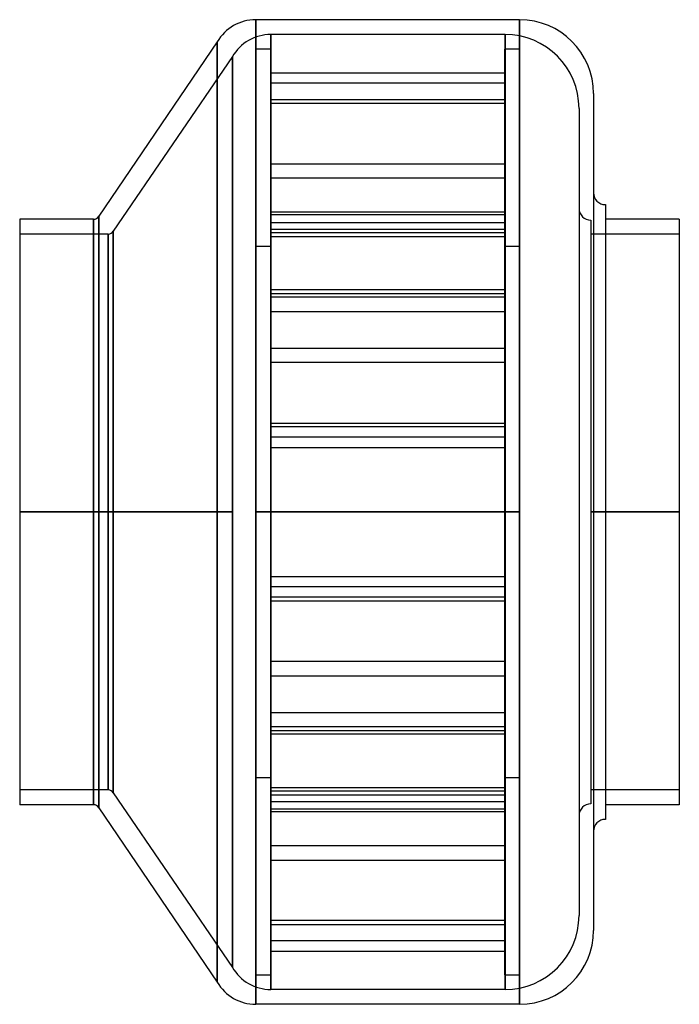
# Model space of a CAD drawing. Header units: millimetres. Extents: x -112 to 112, y -166 to 166.
import ezdxf

# ---------------------------------------------------------------- set-up
doc = ezdxf.new("R2010")
doc.units = ezdxf.units.MM
doc.layers.add('MAIN-1', color=7, linetype='Continuous')
doc.layers.add('MAIN-2', color=7, linetype='Continuous')

msp = doc.modelspace()

# ---------------------------------------------------------------- linework, layer by layer
at = {"layer": 'MAIN-1'}
for p, q in [((-31.7, 166.5), (-31.7, 0)), ((57.5, 166.5), (-31.7, 166.5)), ((57.5, 166.5), (57.5, 0)), ((-44.69, 159), (-84.77, 100)), ((-44.69, 159), (-44.69, 0)), ((82.5, 141.5), (82.5, -141.5)), ((86.5, 103.95), (86.5, -103.95)), ((-84.77, 100), (-84.77, 0)), ((-111.5, 99), (-111.5, 0)), ((-86.5, 99), (-111.5, 99)), ((-86.5, 99), (-86.5, 0)), ((111.5, 99), (86.5, 99)), ((111.5, 99), (111.5, 0)), ((-111.5, 0), (-111.5, -99)), ((-86.5, 0), (-111.5, 0)), ((-86.5, 0), (-86.5, -99)), ((-44.69, 0), (-84.77, 0)), ((-84.77, 0), (-84.77, -100)), ((-44.69, 0), (-44.69, -159)), ((0, 0), (-31.7, 0)), ((-31.7, 0), (-31.7, -166.5)), ((57.5, 0), (0, 0)), ((57.5, 0), (57.5, -166.5)), ((111.5, 0), (86.5, 0)), ((111.5, 0), (111.5, -99)), ((-86.5, -99), (-111.5, -99)), ((111.5, -99), (86.5, -99)), ((-84.77, -100), (-44.69, -159)), ((57.5, -166.5), (-31.7, -166.5))]:
    msp.add_line(p, q, dxfattribs=at)
for centre, radius, start, end in [((-31.7, 151.5), 15, 90, 150), ((57.5, 141.5), 25, 0, 90), ((86.5, 107.95), 4, 180, 270), ((-86.5, 101), 2, 270, 330), ((0, 0), 0.001, 0, 180), ((0, 0), 0.001, 180, 0), ((-86.5, -101), 2, 30, 90), ((86.5, -107.95), 4, 90, 180), ((57.5, -141.5), 25, 270, 0), ((-31.7, -151.5), 15, 210, 270)]:
    msp.add_arc(centre, radius, start, end, dxfattribs=at)
at = {"layer": 'MAIN-2'}
for p, q in [((-31.7, 0), (-31.7, 166.5)), ((57.5, 0), (57.5, 166.5)), ((-26.6, 0), (-26.6, 161.5)), ((-26.6, 161.5), (-26.6, 0)), ((52.6, 161.5), (-26.6, 161.5)), ((52.6, 0), (52.6, 161.5)), ((52.6, 161.5), (52.6, 0)), ((-44.69, 0), (-44.69, 159)), ((-39.59, 154), (-79.87, 95)), ((-39.59, 0), (-39.59, 154)), ((-39.59, 154), (-39.59, 0)), ((-26.7, 156.5), (-31.7, 156.5)), ((-31.7, -156.5), (-31.7, 156.5)), ((-26.7, 156.5), (-26.7, -156.5)), ((57.5, 156.5), (52.5, 156.5)), ((52.5, -156.5), (52.5, 156.5)), ((57.5, 156.5), (57.5, -156.5)), ((-26.7, 148.51), (52.5, 148.51)), ((52.5, 144.98), (-26.7, 144.98)), ((-26.7, 139.51), (52.5, 139.51)), ((52.5, 138.21), (-26.7, 138.21)), ((77.6, 136.5), (77.6, -136.5)), ((-26.7, 117.73), (52.5, 117.73)), ((52.5, 112.9), (-26.7, 112.9)), ((-84.77, 0), (-84.77, 100)), ((52.5, 101.42), (-26.7, 101.42)), ((52.5, 100.49), (-26.7, 100.49)), ((-86.5, 0), (-86.5, 99)), ((-26.7, 97.89), (52.5, 97.89)), ((81.6, 98.7), (81.6, -98.7)), ((-81.6, 94), (-111.5, 94)), ((-81.6, 94), (-81.6, 0)), ((-81.6, 0), (-81.6, 94)), ((-79.87, 0), (-79.87, 95)), ((-79.87, 95), (-79.87, 0)), ((-26.7, 95.66), (52.5, 95.66)), ((52.5, 94.41), (-26.7, 94.41)), ((111.5, 94), (81.6, 94)), ((-26.7, 93.12), (52.5, 93.12)), ((-31.7, 89.9), (-26.7, 89.9)), ((52.5, 89.9), (57.5, 89.9)), ((52.5, 75.18), (-26.7, 75.18)), ((-26.7, 73.88), (52.5, 73.88)), ((52.5, 72.63), (-26.7, 72.63)), ((-26.7, 67.8), (52.5, 67.8)), ((-26.7, 55.4), (52.5, 55.4)), ((52.5, 50.57), (-26.7, 50.57)), ((-26.7, 30.08), (52.5, 30.08)), ((52.5, 28.79), (-26.7, 28.79)), ((52.5, 25.31), (-26.7, 25.31)), ((-26.7, 21.78), (52.5, 21.78)), ((-26.7, 21.78), (52.5, 21.78)), ((-111.5, 0), (-81.6, 0)), ((-81.6, 0), (-81.6, -94)), ((-79.87, 0), (-39.59, 0)), ((-79.87, 0), (-79.87, -95)), ((-39.59, 0), (-39.59, -154)), ((-26.6, 0), (0, 0)), ((-26.6, 0), (-26.6, -161.5)), ((0, 0), (52.6, 0)), ((0, 0), (0, 0)), ((0, 0), (0, 0)), ((0, 0), (0, 0)), ((0, 0), (0, 0)), ((52.6, 0), (52.6, -161.5)), ((81.6, 0), (111.5, 0)), ((-111.5, 0), (-86.5, 0)), ((-81.6, 0), (-111.5, 0)), ((-86.5, -99), (-86.5, 0)), ((-84.77, 0), (-44.69, 0)), ((-84.77, -100), (-84.77, 0)), ((-81.6, -94), (-81.6, 0)), ((-39.59, 0), (-79.87, 0)), ((-79.87, -95), (-79.87, 0)), ((-44.69, -159), (-44.69, 0)), ((-39.59, -154), (-39.59, 0)), ((-31.7, 0), (57.5, 0)), ((-31.7, -166.5), (-31.7, 0)), ((-26.6, -161.5), (-26.6, 0)), ((0, 0), (-26.6, 0)), ((52.6, 0), (0, 0)), ((0, 0), (0, 0)), ((0, 0), (0, 0)), ((0, 0), (0, 0)), ((0, 0), (0, 0)), ((52.6, -161.5), (52.6, 0)), ((57.5, -166.5), (57.5, 0)), ((111.5, 0), (81.6, 0)), ((86.5, 0), (111.5, 0)), ((-26.7, -21.78), (52.5, -21.78)), ((-26.7, -21.78), (52.5, -21.78)), ((52.5, -25.31), (-26.7, -25.31)), ((52.5, -25.31), (-26.7, -25.31)), ((52.5, -28.79), (-26.7, -28.79)), ((-26.7, -30.08), (52.5, -30.08)), ((52.5, -50.57), (-26.7, -50.57)), ((-26.7, -55.4), (52.5, -55.4)), ((-26.7, -67.8), (52.5, -67.8)), ((52.5, -72.63), (-26.7, -72.63)), ((-26.7, -73.88), (52.5, -73.88)), ((52.5, -75.18), (-26.7, -75.18)), ((-26.7, -89.9), (-31.7, -89.9)), ((57.5, -89.9), (52.5, -89.9)), ((-26.7, -93.12), (52.5, -93.12)), ((-81.6, -94), (-111.5, -94)), ((-79.87, -95), (-39.59, -154)), ((52.5, -94.41), (-26.7, -94.41)), ((-26.7, -95.66), (52.5, -95.66)), ((111.5, -94), (81.6, -94)), ((-26.7, -97.89), (52.5, -97.89)), ((52.5, -100.49), (-26.7, -100.49)), ((52.5, -101.42), (-26.7, -101.42)), ((52.5, -112.9), (-26.7, -112.9)), ((-26.7, -117.73), (52.5, -117.73)), ((52.5, -138.21), (-26.7, -138.21)), ((-26.7, -139.51), (52.5, -139.51)), ((52.5, -144.98), (-26.7, -144.98)), ((-26.7, -148.51), (52.5, -148.51)), ((-31.7, -156.5), (-26.7, -156.5)), ((52.5, -156.5), (57.5, -156.5)), ((52.6, -161.5), (-26.6, -161.5))]:
    msp.add_line(p, q, dxfattribs=at)
for centre, radius, start, end in [((-26.6, 146.5), 15, 90, 150), ((52.6, 136.5), 25, 0, 90), ((81.6, 102.7), 4, 180, 270), ((-81.6, 96), 2, 270, 330), ((-81.6, -96), 2, 30, 90), ((81.6, -102.7), 4, 90, 180), ((52.6, -136.5), 25, 270, 0), ((-26.6, -146.5), 15, 210, 270)]:
    msp.add_arc(centre, radius, start, end, dxfattribs=at)

doc.saveas('drawing.dxf')
